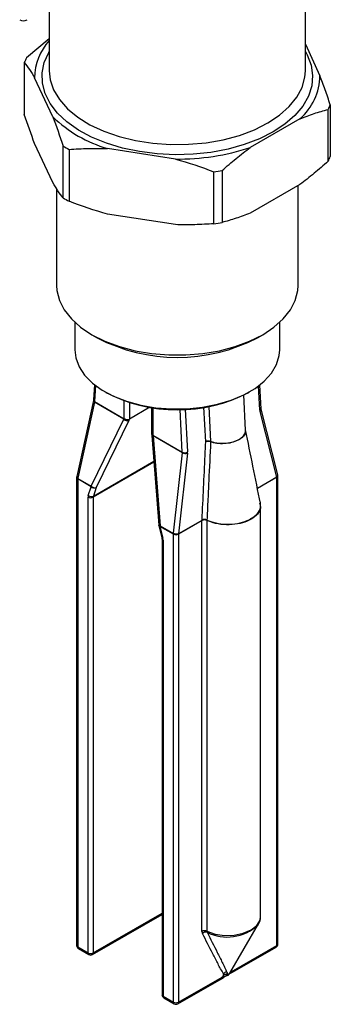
# Model space of a CAD drawing. Header units: millimetres. Extents: x 0 to 420, y 0 to 297.
# Tile 5 of 7: x 343 to 364, y 118 to 186. Entities that reach past the tile are written whole.
import ezdxf

# ---------------------------------------------------------------- set-up
doc = ezdxf.new("R2010")
doc.units = ezdxf.units.MM

msp = doc.modelspace()

# ---------------------------------------------------------------- linework, layer by layer
at = {"color": 7, "linetype": 'Continuous', "lineweight": 25}
for p, q in [((362.229, 182.097), (362.229, 188.903)), ((344.729, 186.471), (344.729, 182.097)), ((344.729, 184.282), (343.173, 182.983)), ((362.229, 183.915), (363.228, 181.762)), ((343.025, 182.663), (343.025, 179.114)), ((344.972, 178.938), (343.73, 181.615)), ((363.785, 175.903), (363.785, 179.451)), ((363.933, 179.772), (363.933, 176.223)), ((361.858, 178.811), (358.464, 176.851)), ((344.972, 174.447), (343.73, 177.124)), ((345.677, 173.4), (345.677, 176.948)), ((346.083, 176.713), (346.083, 173.165)), ((353.351, 176.06), (348.715, 176.778)), ((356.538, 175.268), (356.538, 171.72)), ((355.983, 171.634), (355.983, 175.182)), ((345.229, 174.051), (345.229, 167.399)), ((361.858, 174.32), (358.464, 172.36)), ((361.729, 167.399), (361.729, 174.245)), ((353.351, 171.569), (348.715, 172.287)), ((346.479, 164.879), (346.479, 162.99)), ((360.479, 162.99), (360.479, 164.879)), ((347.644, 164.032), (347.998, 163.828)), ((358.96, 163.828), (359.314, 164.032)), ((347.818, 160.612), (347.758, 159.57)), ((359.2, 158.967), (359.112, 160.591)), ((348.528, 160.133), (348.599, 160.092)), ((358.151, 157.495), (358.02, 159.909)), ((358.359, 160.092), (358.43, 160.133)), ((347.752, 159.524), (346.608, 154.332)), ((347.823, 159.412), (346.679, 154.22)), ((349.825, 158.257), (347.823, 159.412)), ((347.831, 159.454), (349.852, 158.287)), ((351.611, 159.074), (350.209, 158.264)), ((351.726, 159.055), (351.726, 157.249)), ((360.282, 154.289), (359.138, 158.783)), ((360.348, 154.439), (359.204, 158.934)), ((347.596, 153.673), (349.825, 158.257)), ((350.167, 158.155), (347.938, 153.572)), ((351.746, 157.143), (352.222, 150.998)), ((351.803, 157.161), (353.823, 155.994)), ((351.822, 157.104), (352.298, 150.959)), ((353.824, 155.948), (351.822, 157.104)), ((353.22, 150.444), (353.824, 155.948)), ((354.174, 155.917), (353.57, 150.414)), ((346.606, 154.319), (346.603, 154.303)), ((360.353, 154.414), (360.351, 154.427)), ((360.358, 122.336), (360.358, 154.364)), ((346.6, 154.262), (346.6, 122.234)), ((347.593, 153.629), (346.673, 154.16)), ((346.673, 154.16), (346.673, 122.132)), ((346.677, 154.204), (346.679, 154.22)), ((346.677, 154.204), (347.596, 153.673)), ((360.282, 154.275), (360.285, 154.262)), ((360.285, 122.234), (360.285, 154.262)), ((347.397, 153.04), (347.593, 153.629)), ((347.938, 153.572), (347.742, 152.982)), ((347.38, 121.724), (347.38, 152.925)), ((347.734, 152.925), (347.734, 121.724)), ((359.176, 124.218), (359.176, 152.327)), ((352.228, 150.959), (352.423, 150.144)), ((352.298, 150.959), (353.218, 150.428)), ((353.57, 150.414), (355.168, 151.336)), ((355.167, 151.322), (353.57, 150.4)), ((355.167, 123.202), (355.167, 151.316)), ((355.502, 151.326), (355.502, 123.212)), ((353.214, 150.384), (352.294, 150.915)), ((352.294, 150.915), (352.49, 150.1)), ((353.214, 118.356), (353.214, 150.384)), ((353.22, 150.444), (353.218, 150.428)), ((353.567, 150.384), (353.57, 150.4)), ((353.567, 150.384), (353.567, 118.356)), ((352.434, 150.067), (352.434, 118.866)), ((352.507, 149.965), (352.507, 118.764)), ((347.682, 121.609), (352.434, 124.352)), ((357.075, 120.347), (359.038, 123.725)), ((359.038, 123.725), (358.977, 123.631)), ((346.673, 122.132), (347.38, 121.724)), ((346.725, 122.018), (347.432, 121.609)), ((357.26, 120.403), (360.233, 122.12)), ((357.312, 120.518), (360.285, 122.234)), ((353.516, 118.242), (356.489, 119.958)), ((353.567, 118.356), (356.541, 120.073)), ((356.489, 119.958), (356.626, 120.054)), ((356.611, 120.043), (356.818, 120.164)), ((357.027, 120.265), (357.075, 120.347)), ((357.135, 120.348), (357.065, 120.313)), ((357.078, 120.315), (357.26, 120.403)), ((352.507, 118.764), (353.214, 118.356)), ((352.559, 118.65), (353.266, 118.242))]:
    msp.add_line(p, q, dxfattribs=at)
at = {"color": 8, "linetype": 'Continuous', "lineweight": 25}
for p, q in [((347.895, 160.553), (347.831, 159.454)), ((359.126, 158.865), (359.036, 160.533)), ((349.855, 158.287), (349.855, 159.518)), ((350.209, 159.401), (350.209, 158.264)), ((351.8, 159.045), (351.8, 157.165)), ((355.428, 156.708), (355.301, 159.066)), ((355.625, 159.122), (355.754, 156.733)), ((353.823, 155.994), (353.665, 158.926)), ((354.019, 158.937), (354.177, 156.008)), ((351.887, 155.322), (347.734, 152.925)), ((347.742, 152.982), (351.883, 155.373)), ((358.954, 153.522), (360.282, 154.289)), ((360.282, 154.275), (358.956, 153.51)), ((347.734, 121.724), (352.434, 124.437)), ((357.009, 120.257), (356.975, 120.22)), ((357.135, 120.348), (357.057, 120.306))]:
    msp.add_line(p, q, dxfattribs=at)
at = {"color": 8, "linetype": 'Continuous', "lineweight": 25, "flags": 128}
for points in [[(360.02, 177.913), (359.09, 177.443), (358.059, 177.049), (356.947, 176.738), (355.773, 176.515), (354.559, 176.385), (353.324, 176.349), (352.093, 176.409), (350.886, 176.563), (349.726, 176.808), (348.633, 177.14), (347.626, 177.554), (346.723, 178.041), (345.941, 178.593), (345.294, 179.201), (344.793, 179.853), (344.446, 180.538), (344.261, 181.243), (344.241, 181.956), (344.385, 182.665), (344.691, 183.356), (344.729, 183.42)], [(362.229, 183.42), (362.358, 183.185), (362.625, 182.489), (362.728, 181.778), (362.666, 181.065), (362.44, 180.364), (362.054, 179.686), (361.515, 179.044), (360.833, 178.45), (360.02, 177.913)], [(344.729, 182.097), (344.794, 181.481), (345.027, 180.789), (345.425, 180.123), (345.979, 179.495), (346.679, 178.918), (347.512, 178.403), (348.46, 177.959), (349.507, 177.596), (350.63, 177.321), (351.809, 177.138), (353.021, 177.052), (354.242, 177.065), (355.447, 177.175), (356.615, 177.381), (357.721, 177.679), (358.745, 178.063), (359.666, 178.525)], [(359.666, 178.525), (360.467, 179.057), (361.132, 179.648), (361.648, 180.287), (362.005, 180.96), (362.196, 181.657), (362.229, 182.097)], [(351.822, 157.104), (351.789, 157.111), (351.765, 157.121), (351.75, 157.132), (351.746, 157.143)], [(346.679, 154.22), (346.648, 154.241), (346.625, 154.264), (346.61, 154.287), (346.605, 154.309), (346.606, 154.319)], [(346.677, 154.204), (346.646, 154.225), (346.622, 154.248), (346.608, 154.271), (346.603, 154.293), (346.603, 154.303)], [(352.298, 150.959), (352.265, 150.967), (352.241, 150.976), (352.226, 150.988), (352.222, 150.998)], [(355.502, 123.212), (356.068, 123.017), (356.708, 122.925), (357.367, 122.944), (357.988, 123.072), (358.517, 123.299), (358.91, 123.605), (359.133, 123.963), (359.176, 124.218)]]:
    msp.add_lwpolyline(points, dxfattribs=at)
at = {"color": 7, "linetype": 'Continuous', "lineweight": 25, "flags": 128}
for points in [[(345.229, 167.399), (345.25, 167.059), (345.418, 166.387), (345.749, 165.735), (346.238, 165.117), (346.875, 164.545), (347.645, 164.031), (348.535, 163.586), (349.525, 163.219), (350.596, 162.937), (351.725, 162.745), (352.89, 162.649), (354.068, 162.649), (355.233, 162.745), (356.362, 162.937), (357.433, 163.219), (358.423, 163.586), (359.313, 164.031), (360.083, 164.545), (360.72, 165.117), (361.209, 165.735), (361.54, 166.387), (361.708, 167.059), (361.729, 167.399)], [(346.479, 162.99), (346.542, 162.449), (346.766, 161.844), (347.148, 161.266), (347.677, 160.729), (348.343, 160.244), (349.13, 159.823), (350.018, 159.477), (350.987, 159.213), (352.015, 159.038), (353.077, 158.955), (354.148, 158.967), (355.204, 159.073), (356.22, 159.271), (357.171, 159.556), (358.035, 159.922), (358.793, 160.359), (359.426, 160.859), (359.92, 161.408), (360.263, 161.994), (360.447, 162.603), (360.479, 162.99)], [(349.852, 158.287), (349.854, 158.287), (349.855, 158.287)], [(351.8, 157.165), (351.801, 157.163), (351.803, 157.161)]]:
    msp.add_lwpolyline(points, dxfattribs=at)
at = {"color": 7, "linetype": 'Continuous', "lineweight": 25}
for centre, radius, start, end in [((342.961, 186.028), 0.5, 240.00269, 299.99731), ((347.512, 181.61), 3.782, 137.37756, 179.93078), ((347.021, 181.002), 4.327, 152.7641, 157.43898), ((359.203, 181.837), 4.026, 311.26737, 358.93571), ((359.937, 181.432), 4.327, 332.7641, 337.43898), ((351.267, 185.52), 9.108, 226.27798, 253.7274), ((350.946, 185.605), 10.135, 238.67736, 241.32802), ((353.565, 191.603), 15.544, 269.21368, 288.3724), ((359.937, 177.884), 4.327, 332.7641, 337.43898), ((353.603, 192.404), 17.386, 277.86823, 279.71785), ((350.946, 182.057), 10.135, 238.67736, 241.32802), ((353.603, 188.856), 17.386, 277.86823, 279.71785), ((353.479, 174.347), 11.862, 242.47981, 297.52019), ((353.479, 169.42), 10.528, 242.38491, 297.61509), ((350.08, 158.489), 0.345, 222.37359, 284.55348), ((355.62, 156.338), 0.417, 71.2489, 117.49506), ((355.589, 156.261), 0.475, 69.57427, 109.77151), ((355.443, 156.716), 0.311, 358.04674, 2.98516), ((353.986, 156.368), 0.408, 246.46809, 297.84702), ((354.042, 156.423), 0.522, 245.39838, 284.63475), ((346.853, 154.278), 0.25, 167.58037, 170.72018), ((360.106, 154.377), 0.25, 11.3863, 14.27339), ((360.108, 154.364), 0.25, 0, 11.3863), ((346.85, 154.262), 0.25, 170.72018, 180), ((346.945, 154.159), 0.272, 170.52023, 179.77706), ((347.865, 153.628), 0.272, 170.52023, 179.77706), ((347.851, 153.906), 0.345, 222.37359, 284.55348), ((360.035, 154.275), 0.247, 0.02434, 3.11091), ((347.747, 152.929), 0.367, 162.4986, 180.74273), ((347.611, 153.261), 0.308, 225.92998, 295.12615), ((347.807, 153.851), 0.308, 225.92998, 295.12615), ((347.917, 152.927), 0.184, 162.4986, 180.74273), ((347.557, 153.266), 0.384, 242.60967, 297.39033), ((352.471, 151.017), 0.25, 184.42765, 193.4857), ((352.566, 150.914), 0.272, 170.52023, 179.77706), ((355.342, 150.969), 0.394, 65.97234, 116.30913), ((355.345, 150.97), 0.389, 66.14123, 117.17377), ((355.343, 150.926), 0.446, 69.12134, 113.11129), ((355.329, 150.914), 0.474, 68.59481, 109.8311), ((353.486, 150.383), 0.272, 170.52023, 179.77706), ((353.391, 150.726), 0.384, 242.60967, 297.39033), ((353.448, 150.848), 0.479, 241.25791, 284.47606), ((353.438, 150.919), 0.522, 245.39838, 284.63475), ((353.45, 150.864), 0.479, 241.25791, 284.47606), ((353.323, 150.4), 0.247, 0.02434, 3.11091), ((351.925, 149.96), 0.581, 0.46888, 13.88145), ((355.345, 122.856), 0.389, 66.14123, 117.17377), ((355.42, 122.859), 0.294, 70.35026, 138.92521), ((346.85, 122.234), 0.25, 180, 240.00269), ((360.108, 122.336), 0.25, 299.99731, 0), ((347.557, 122.065), 0.384, 242.60967, 297.39033), ((347.557, 121.826), 0.25, 240.00269, 299.99731), ((352.684, 118.866), 0.25, 180, 240.00269), ((353.391, 118.697), 0.384, 242.60967, 297.39033), ((353.391, 118.458), 0.25, 240.00269, 299.99731)]:
    msp.add_arc(centre, radius, start, end, dxfattribs=at)
at = {"color": 8, "linetype": 'Continuous', "lineweight": 25}
for centre, radius, start, end in [((347.869, 159.52), 0.117, 177.7694, 247.02076), ((347.89, 159.571), 0.132, 180.63712, 243.41359), ((359.081, 158.975), 0.119, 292.55285, 356.21023), ((359.054, 158.91), 0.152, 303.65442, 9.03702), ((346.725, 154.328), 0.117, 177.7694, 247.02076), ((360.194, 154.417), 0.156, 304.49603, 8.19541), ((360.191, 154.408), 0.161, 304.68121, 6.75643), ((360.193, 154.395), 0.161, 304.68121, 6.75643), ((360.233, 154.377), 0.126, 294.37466, 354.3052), ((346.725, 154.275), 0.126, 185.6948, 245.62534), ((352.295, 150.989), 0.0733, 203.77525, 269.40845), ((352.491, 150.173), 0.0733, 203.77525, 269.40845), ((352.559, 150.08), 0.126, 185.71456, 245.62362), ((356.89, 125.887), 3.073, 243.51427, 312.76323), ((346.725, 122.247), 0.126, 185.6948, 245.62534), ((346.792, 122.117), 0.12, 172.74417, 235.94365), ((360.166, 122.219), 0.12, 304.05635, 7.25583), ((360.233, 122.349), 0.126, 294.37466, 354.3052), ((347.499, 121.709), 0.12, 172.74417, 235.94365), ((347.615, 121.709), 0.12, 304.05635, 7.25583), ((352.559, 118.879), 0.126, 185.6948, 245.62534), ((352.629, 118.751), 0.123, 173.70115, 234.98667), ((353.336, 118.343), 0.123, 173.70115, 234.98667), ((353.445, 118.343), 0.123, 305.01333, 6.29885)]:
    msp.add_arc(centre, radius, start, end, dxfattribs=at)
at = {"color": 7, "linetype": 'Continuous', "lineweight": 25}
for centre, major_axis, ratio, start_param, end_param in [((347.655, 159.351), (0.146, 0.204), 0.499482, 5.341796, 5.547191), ((359.48, 159.069), (0.224, 0.448), 0.613138, 2.319613, 2.525009), ((349.675, 158.185), (0.208, 0.168), 0.180447, 5.361765, 5.56716), ((349.844, 158.025), (0.343, 0.377), 0.376608, 5.37412, 5.681082), ((350.032, 157.731), (0.219, 0.54), 0.224104, 0.279592, 0.2899), ((351.626, 157.059), (-0.083, 0.283), 0.682198, 4.669972, 4.875367), ((353.647, 155.892), (0.097, 0.232), 0.645465, 5.209801, 5.415196), ((353.823, 155.804), (0.224, 0.448), 0.613138, 5.25581, 5.461206)]:
    msp.add_ellipse(centre, major_axis=major_axis, ratio=ratio, start_param=start_param, end_param=end_param, dxfattribs=at)
for points, knots in [([(343.025, 182.663), (343.141, 182.513), (343.258, 182.352), (343.494, 182.004), (343.612, 181.817), (343.73, 181.615)], [0, 0, 0, 0, 0.5, 0.5, 1, 1, 1, 1]), ([(363.933, 179.772), (363.817, 180.123), (363.7, 180.468), (363.464, 181.133), (363.346, 181.454), (363.228, 181.762)], [0, 0, 0, 0, 0.5, 0.5, 1, 1, 1, 1]), ([(361.858, 178.811), (362.021, 178.878), (362.184, 178.942), (362.509, 179.062), (362.67, 179.118), (363.152, 179.277), (363.47, 179.37), (363.785, 179.451)], [0, 0, 0, 0, 0.25, 0.25, 0.5, 0.5, 1, 1, 1, 1]), ([(346.083, 176.713), (346.517, 176.747), (346.955, 176.771), (347.834, 176.794), (348.274, 176.793), (348.715, 176.778)], [0, 0, 0, 0, 0.5, 0.5, 1, 1, 1, 1]), ([(356.538, 175.268), (356.853, 175.55), (357.172, 175.825), (357.816, 176.356), (358.14, 176.611), (358.464, 176.851)], [0, 0, 0, 0, 0.5, 0.5, 1, 1, 1, 1]), ([(363.785, 175.903), (363.469, 175.621), (363.15, 175.346), (362.506, 174.815), (362.182, 174.56), (361.858, 174.32)], [0, 0, 0, 0, 0.5, 0.5, 1, 1, 1, 1]), ([(345.677, 173.4), (345.561, 173.549), (345.444, 173.71), (345.208, 174.059), (345.09, 174.246), (344.972, 174.447)], [0, 0, 0, 0, 0.5, 0.5, 1, 1, 1, 1]), ([(358.464, 172.36), (358.301, 172.293), (358.138, 172.229), (357.813, 172.109), (357.652, 172.053), (357.17, 171.894), (356.853, 171.801), (356.538, 171.72)], [0, 0, 0, 0, 0.25, 0.25, 0.5, 0.5, 1, 1, 1, 1]), ([(355.983, 171.634), (355.55, 171.6), (355.111, 171.576), (354.233, 171.553), (353.793, 171.554), (353.351, 171.569)], [0, 0, 0, 0, 0.5, 0.5, 1, 1, 1, 1]), ([(347.758, 159.57), (347.758, 159.567), (347.757, 159.554), (347.754, 159.537), (347.752, 159.524)], [0, 0, 0, 0, 0.250108, 1, 1, 1, 1]), ([(359.204, 158.934), (359.204, 158.936), (359.202, 158.944), (359.201, 158.957), (359.2, 158.967)], [0, 0, 0, 0, 0.251991, 1, 1, 1, 1]), ([(349.855, 158.287), (349.858, 158.287), (349.861, 158.285), (349.867, 158.282), (349.87, 158.28), (349.88, 158.274), (349.886, 158.27), (349.906, 158.26), (349.921, 158.253), (349.965, 158.237), (349.998, 158.229), (350.095, 158.221), (350.16, 158.235), (350.207, 158.263)], [0, 0, 0, 0, 0.03125, 0.03125, 0.0625, 0.0625, 0.125, 0.125, 0.25, 0.25, 0.5, 0.5, 1, 1, 1, 1]), ([(351.728, 157.234), (351.73, 157.227), (351.739, 157.2), (351.743, 157.167), (351.746, 157.143)], [0, 0, 0, 0, 0.24972, 1, 1, 1, 1]), ([(351.8, 157.165), (351.799, 157.165), (351.798, 157.166), (351.795, 157.169), (351.788, 157.173), (351.777, 157.179), (351.753, 157.193), (351.729, 157.216), (351.729, 157.24), (351.729, 157.249)], [0, 0, 0, 0, 0.007594, 0.030052, 0.072078, 0.151951, 0.292967, 0.717538, 1, 1, 1, 1]), ([(359.161, 152.496), (358.991, 153.34), (358.654, 155.012), (358.317, 156.685), (358.15, 157.514)], [0, 0, 0, 0, 0.50494, 1, 1, 1, 1]), ([(355.169, 151.359), (355.24, 152.826), (355.311, 154.294), (355.382, 155.761), (355.382, 155.767), (355.382, 155.772), (355.383, 155.777), (355.398, 156.087), (355.413, 156.398), (355.428, 156.708)], [0, 0, 0, 0, 0.00994592, 0.00994592, 0.00994592, 0.00998193, 0.00998193, 0.00998193, 0.01208376, 0.01208376, 0.01208376, 0.01208376]), ([(355.754, 156.706), (355.713, 155.815), (355.671, 154.924), (355.629, 154.033), (355.606, 153.557), (355.584, 153.081), (355.561, 152.604), (355.542, 152.188), (355.522, 151.771), (355.502, 151.354)], [0, 0, 0, 0, 0.00603364, 0.00603364, 0.00603364, 0.00926041, 0.00926041, 0.00926041, 0.01208356, 0.01208356, 0.01208356, 0.01208356]), ([(359.16, 152.328), (359.169, 152.417), (359.178, 152.513), (359.134, 152.598), (359.131, 152.603)], [0, 0, 0, 0, 0.939454, 1, 1, 1, 1]), ([(352.423, 150.144), (352.428, 150.121), (352.433, 150.092), (352.433, 150.071), (352.434, 150.067)], [0, 0, 0, 0, 0.799709, 1, 1, 1, 1]), ([(358.953, 123.623), (358.995, 123.677), (359.115, 123.828), (359.189, 124.063), (359.163, 124.23), (359.156, 124.281)], [0, 0, 0, 0, 0.273884, 0.779126, 1, 1, 1, 1]), ([(356.632, 120.304), (356.566, 120.411), (356.504, 120.523), (356.381, 120.748), (356.321, 120.862), (356.141, 121.205), (356.022, 121.435), (355.668, 122.127), (355.433, 122.59), (355.199, 123.053)], [0, 0, 0, 0, 0.125, 0.125, 0.25, 0.25, 0.5, 0.5, 1, 1, 1, 1]), ([(355.519, 123.136), (355.751, 122.675), (355.982, 122.215), (356.325, 121.529), (356.439, 121.301), (356.606, 120.963), (356.661, 120.85), (356.767, 120.629), (356.819, 120.519), (356.864, 120.413)], [0, 0, 0, 0, 0.5, 0.5, 0.75, 0.75, 0.875, 0.875, 1, 1, 1, 1]), ([(356.541, 120.073), (356.549, 120.078), (356.564, 120.087), (356.585, 120.106), (356.604, 120.127), (356.62, 120.151), (356.629, 120.168), (356.633, 120.177)], [0, 0, 0, 0, 0.223984, 0.428178, 0.619745, 0.807301, 1, 1, 1, 1]), ([(356.629, 120.056), (356.638, 120.065), (356.645, 120.078), (356.647, 120.117), (356.64, 120.146), (356.633, 120.177)], [0, 0, 0, 0, 0.2146838, 0.2146838, 0.4646838, 0.4646838, 0.4646838, 0.4646838]), ([(356.864, 120.413), (356.843, 120.414), (356.822, 120.411), (356.78, 120.402), (356.758, 120.394), (356.718, 120.375), (356.698, 120.363), (356.663, 120.336), (356.646, 120.321), (356.632, 120.304)], [0, 0, 0, 0, 0.25, 0.25, 0.5, 0.5, 0.75, 0.75, 1, 1, 1, 1]), ([(356.633, 120.177), (356.636, 120.185), (356.642, 120.201), (356.647, 120.224), (356.649, 120.246), (356.647, 120.267), (356.642, 120.287), (356.636, 120.298), (356.632, 120.304)], [0, 0, 0, 0, 0.161927, 0.317684, 0.473512, 0.635643, 0.809632, 1, 1, 1, 1]), ([(356.773, 120.258), (356.76, 120.253), (356.747, 120.247), (356.721, 120.235), (356.708, 120.229), (356.673, 120.208), (356.652, 120.192), (356.633, 120.177)], [0, 0, 0, 0, 0.25, 0.25, 0.5, 0.5, 1, 1, 1, 1]), ([(356.773, 120.258), (356.786, 120.264), (356.798, 120.269), (356.824, 120.278), (356.836, 120.281), (356.872, 120.289), (356.894, 120.289), (356.913, 120.288)], [0, 0, 0, 0, 0.25, 0.25, 0.5, 0.5, 1, 1, 1, 1]), ([(356.916, 120.202), (356.907, 120.195), (356.9, 120.191), (356.884, 120.191), (356.875, 120.195), (356.843, 120.213), (356.814, 120.23), (356.773, 120.258)], [0, 0, 0, 0, 0.25, 0.25, 0.5, 0.5, 1, 1, 1, 1]), ([(356.818, 120.164), (356.826, 120.167), (356.842, 120.174), (356.863, 120.181), (356.879, 120.187), (356.884, 120.19), (356.886, 120.192)], [0, 0, 0, 0, 0.295805, 0.545713, 0.772208, 1, 1, 1, 1]), ([(356.864, 120.413), (356.874, 120.391), (356.892, 120.348), (356.906, 120.307), (356.913, 120.288)], [0, 0, 0, 0, 0.538498, 1, 1, 1, 1]), ([(356.886, 120.192), (356.894, 120.193), (356.91, 120.196), (356.936, 120.203), (356.958, 120.21), (356.97, 120.216), (356.977, 120.219)], [0, 0, 0, 0, 0.2890911, 0.53857, 0.7747042, 1, 1, 1, 1]), ([(357.009, 120.257), (357.001, 120.252), (356.992, 120.249), (356.973, 120.247), (356.964, 120.248), (356.945, 120.254), (356.937, 120.259), (356.922, 120.271), (356.916, 120.279), (356.913, 120.288)], [0, 0, 0, 0, 0.25, 0.25, 0.5, 0.5, 0.75, 0.75, 1, 1, 1, 1]), ([(356.977, 120.219), (356.981, 120.222), (356.992, 120.23), (357.007, 120.245), (357.014, 120.258), (357.018, 120.264)], [0, 0, 0, 0, 0.293257, 0.644694, 1, 1, 1, 1]), ([(357.009, 120.257), (357.018, 120.261), (357.025, 120.268), (357.039, 120.285), (357.045, 120.295), (357.057, 120.318), (357.062, 120.331), (357.072, 120.358), (357.078, 120.372), (357.084, 120.386)], [0, 0, 0, 0, 0.25, 0.25, 0.5, 0.5, 0.75, 0.75, 1, 1, 1, 1]), ([(357.22, 120.515), (357.213, 120.477), (357.206, 120.44), (357.177, 120.385), (357.157, 120.365), (357.135, 120.348)], [0, 0, 0, 0, 0.25, 0.25, 0.4646837, 0.4646837, 0.4646837, 0.4646837]), ([(357.22, 120.515), (357.223, 120.512), (357.23, 120.505), (357.243, 120.5), (357.257, 120.498), (357.274, 120.501), (357.292, 120.507), (357.305, 120.514), (357.312, 120.518)], [0, 0, 0, 0, 0.1611921, 0.3177723, 0.4750194, 0.6381474, 0.8118418, 1, 1, 1, 1])]:
    msp.add_open_spline(points, degree=3, knots=knots, dxfattribs=at)
for points in [[(343.73, 177.124), (343.49, 177.748), (343.256, 178.416), (343.025, 179.114)], [(344.972, 178.938), (345.212, 178.314), (345.446, 177.646), (345.677, 176.948)], [(353.351, 176.06), (354.246, 175.815), (355.121, 175.516), (355.983, 175.182)], [(348.715, 172.287), (347.82, 172.533), (346.945, 172.831), (346.083, 173.165)], [(355.168, 151.336), (355.168, 151.332), (355.167, 151.327), (355.167, 151.322)], [(355.167, 151.316), (355.167, 151.318), (355.167, 151.32), (355.167, 151.322)], [(355.168, 151.336), (355.168, 151.344), (355.168, 151.351), (355.169, 151.359)], [(355.502, 151.354), (355.502, 151.35), (355.502, 151.347), (355.502, 151.343)], [(355.502, 151.329), (355.502, 151.334), (355.502, 151.338), (355.502, 151.343)], [(355.502, 151.326), (355.502, 151.327), (355.502, 151.328), (355.502, 151.329)], [(355.167, 123.202), (355.167, 123.144), (355.178, 123.094), (355.199, 123.053)], [(355.519, 123.136), (355.508, 123.157), (355.502, 123.183), (355.502, 123.212)]]:
    msp.add_open_spline(points, degree=3, dxfattribs=at)
at = {"color": 8, "linetype": 'Continuous', "lineweight": 25}
for points, knots in [([(358.126, 157.532), (358.139, 157.473), (358.171, 157.323), (358.044, 157.112), (357.8, 156.89), (357.44, 156.708), (356.943, 156.588), (356.431, 156.563), (356.025, 156.616), (355.82, 156.684), (355.754, 156.706)], [0, 0, 0, 0, 0.095271, 0.240508, 0.335552, 0.495768, 0.640982, 0.786204, 0.931419, 1, 1, 1, 1]), ([(355.754, 156.733), (355.82, 156.711), (356.025, 156.643), (356.43, 156.59), (356.942, 156.614), (357.438, 156.735), (357.798, 156.916), (358.04, 157.138), (358.161, 157.328), (358.137, 157.455), (358.13, 157.493)], [0, 0, 0, 0, 0.071008, 0.2213753, 0.3717433, 0.52211, 0.688023, 0.786449, 0.9368147, 1, 1, 1, 1]), ([(355.502, 151.354), (355.588, 151.318), (355.875, 151.194), (356.458, 151.068), (357.224, 151.051), (357.944, 151.181), (358.555, 151.436), (358.983, 151.79), (359.198, 152.171), (359.149, 152.414), (359.13, 152.512)], [0, 0, 0, 0, 0.060272, 0.202271, 0.344286, 0.486273, 0.619908, 0.761911, 0.903903, 1, 1, 1, 1]), ([(359.148, 152.328), (359.156, 152.279), (359.188, 152.085), (358.982, 151.752), (358.559, 151.397), (357.946, 151.142), (357.225, 151.014), (356.457, 151.034), (355.874, 151.163), (355.587, 151.289), (355.502, 151.326)], [0, 0, 0, 0, 0.049341, 0.198784, 0.348228, 0.488861, 0.638304, 0.787716, 0.937084, 1, 1, 1, 1]), ([(356.629, 120.056), (356.678, 120.091), (356.751, 120.143), (356.847, 120.177), (356.879, 120.188)], [0, 0, 0, 0, 0.668656, 1, 1, 1, 1])]:
    msp.add_open_spline(points, degree=3, knots=knots, dxfattribs=at)
for points in [[(356.489, 119.958), (356.522, 119.977), (356.541, 120.019), (356.541, 120.073)], [(357.312, 120.518), (357.312, 120.464), (357.292, 120.422), (357.26, 120.403)]]:
    msp.add_open_spline(points, degree=3, dxfattribs=at)

doc.saveas('drawing.dxf')
